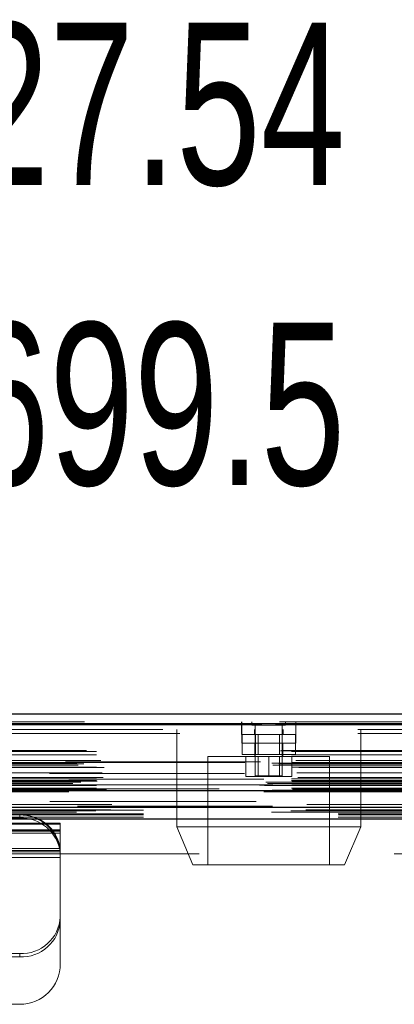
# Model space of a CAD drawing. Header units: inches. Extents: x 0.2 to 10.8, y 0.2 to 8.2.
# Tile 15 of 145: x 3.865 to 4.057, y 2.169 to 2.674. Entities that reach past the tile are written whole.
import ezdxf

# ---------------------------------------------------------------- set-up
doc = ezdxf.new("R2010")
doc.units = ezdxf.units.IN
doc.header["$MEASUREMENT"] = 0
doc.linetypes.add('HIDDEN', pattern=[0.07500000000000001, 0.05, -0.025])
doc.layers.add('DIMENSIONS', color=140, linetype='Continuous')
doc.styles.add('SLDTEXTSTYLE0', font='TXT', dxfattribs={"width": 0.7})
doc.dimstyles.new('SLDDIMSTYLE0', dxfattribs={"dimtxt": 0.0849609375, "dimasz": 0.13, "dimexe": 0, "dimexo": 0.0625, "dimgap": 0.021240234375, "dimtad": 0, "dimtih": 1, "dimtoh": 1, "dimlfac": 18, "dimrnd": 1e-09, "dimzin": 12, "dimdsep": 46, "dimtxsty": 'SLDTEXTSTYLE0', "dimsah": 1, "dimcen": 0.09, "dimadec": 0, "dimazin": 3, "dimtfac": 1, "dimtofl": 0, "dimtmove": 0, "dimatfit": 3, "dimfxl": 0, "dimfrac": 2, "dimtolj": 1, "dimtzin": 12, "dimarcsym": 0})

# ---------------------------------------------------------------- blocks, each defined once
blk = doc.blocks.new('_D_25')
at = {"layer": 'DIMENSIONS'}
for p, q in [((3.227980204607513, 2.313765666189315), (3.227980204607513, 2.671090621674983)), ((4.757869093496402, 2.313765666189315), (4.757869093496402, 2.671090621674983)), ((3.227980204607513, 2.546090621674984), (3.72184727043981, 2.546090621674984)), ((3.836973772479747, 2.546090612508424), (3.808443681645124, 2.546090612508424)), ((3.808443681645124, 2.546090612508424), (3.808443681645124, 2.4110597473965)), ((4.160121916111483, 2.546090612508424), (4.188652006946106, 2.546090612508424)), ((4.188652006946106, 2.546090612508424), (4.188652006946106, 2.4110597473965)), ((4.757869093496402, 2.546090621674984), (4.275248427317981, 2.546090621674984)), ((3.808443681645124, 2.4110597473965), (3.836973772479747, 2.4110597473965)), ((4.188652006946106, 2.4110597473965), (4.160121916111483, 2.4110597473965))]:
    blk.add_line(p, q, dxfattribs=at)
for points in [[(3.227980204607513, 2.546090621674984), (3.357980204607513, 2.526090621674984), (3.357980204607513, 2.566090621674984)], [(4.757869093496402, 2.546090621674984), (4.627869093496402, 2.566090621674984), (4.627869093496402, 2.526090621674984)]]:
    blk.add_solid(points, dxfattribs=at)
at = {"layer": 'DIMENSIONS', "char_height": 0.08333333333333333, "attachment_point": 1, "style": 'SLDTEXTSTYLE0'}
for s, insert in [('27.54', (3.836973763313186, 2.672532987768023)), ('699.5', (3.836973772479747, 2.518482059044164))]:
    blk.add_mtext(s, dxfattribs=dict(at, insert=insert))

msp = doc.modelspace()

# ---------------------------------------------------------------- linework, layer by layer
at = {"color": 7, "linetype": 'Continuous', "lineweight": 25}
for p, q in [((3.198367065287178, 2.317606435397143), (4.787455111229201, 2.317606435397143)), ((3.196403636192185, 2.312648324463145), (4.789418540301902, 2.312648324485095)), ((3.190347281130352, 2.278301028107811), (4.795474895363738, 2.278301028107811)), ((3.228641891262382, 2.269765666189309), (4.757207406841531, 2.269765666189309)), ((3.228641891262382, 2.263765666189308), (4.757207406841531, 2.263765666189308))]:
    msp.add_line(p, q, dxfattribs=at)
at = {"color": 7, "linetype": 'HIDDEN', "lineweight": 18}
for p, q in [((4.789418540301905, 2.312648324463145), (3.196403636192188, 2.312648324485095)), ((3.196403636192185, 2.311953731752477), (4.789418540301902, 2.311953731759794)), ((4.789418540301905, 2.311953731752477), (3.196403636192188, 2.311953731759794)), ((3.198367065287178, 2.313606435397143), (4.787455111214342, 2.313606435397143)), ((3.97900364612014, 2.313606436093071), (3.97900364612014, 2.309606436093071)), ((3.979040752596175, 2.313606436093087), (3.979040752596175, 2.309606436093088)), ((3.984230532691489, 2.313606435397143), (3.984230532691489, 2.311870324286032)), ((3.984230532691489, 2.311870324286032), (4.001591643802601, 2.311870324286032)), ((3.985966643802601, 2.311870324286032), (3.985966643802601, 2.285828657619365)), ((3.99985553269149, 2.285828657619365), (3.99985553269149, 2.311870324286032)), ((4.001591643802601, 2.311870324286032), (4.001591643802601, 2.313606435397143)), ((4.006781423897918, 2.30960643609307), (4.006781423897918, 2.31360643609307)), ((4.006818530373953, 2.309606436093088), (4.006818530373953, 2.313606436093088)), ((4.738624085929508, 2.309606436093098), (3.247235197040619, 2.309606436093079)), ((4.738624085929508, 2.307606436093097), (3.247235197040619, 2.307606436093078)), ((4.738624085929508, 2.307606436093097), (3.247235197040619, 2.307606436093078)), ((3.24723519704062, 2.30760643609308), (4.738586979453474, 2.307606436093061)), ((3.24723519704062, 2.30760643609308), (4.738586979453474, 2.307606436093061)), ((3.945707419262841, 2.309606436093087), (3.945707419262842, 2.259606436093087)), ((3.979022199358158, 2.309606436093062), (3.979022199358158, 2.307106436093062)), ((3.979022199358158, 2.307106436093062), (4.006799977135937, 2.307106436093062)), ((3.979040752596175, 2.309606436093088), (3.979040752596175, 2.302661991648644)), ((3.979247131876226, 2.307106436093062), (3.979247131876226, 2.296828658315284)), ((3.985549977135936, 2.309606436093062), (3.985549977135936, 2.307106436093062)), ((3.986079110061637, 2.307106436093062), (3.986079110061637, 2.296828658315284)), ((3.987469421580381, 2.307106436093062), (3.987469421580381, 2.296828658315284)), ((3.998352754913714, 2.296828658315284), (3.998352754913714, 2.307106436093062)), ((3.999743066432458, 2.307106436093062), (3.999743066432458, 2.296828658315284)), ((4.000272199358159, 2.307106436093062), (4.000272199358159, 2.309606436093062)), ((4.006575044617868, 2.307106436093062), (4.006575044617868, 2.296828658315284)), ((4.006799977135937, 2.307106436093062), (4.006799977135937, 2.309606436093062)), ((4.006818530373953, 2.302661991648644), (4.006818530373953, 2.309606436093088)), ((4.040151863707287, 2.259606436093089), (4.040151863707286, 2.309606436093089)), ((3.979040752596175, 2.302661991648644), (4.006818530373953, 2.302661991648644)), ((3.985707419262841, 2.302661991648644), (3.985707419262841, 2.295717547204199)), ((4.000151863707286, 2.295717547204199), (4.000151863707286, 2.302661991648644)), ((3.198921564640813, 2.298614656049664), (4.786900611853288, 2.298614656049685)), ((3.199408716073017, 2.298903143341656), (4.786413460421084, 2.298903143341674)), ((3.204553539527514, 2.298347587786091), (4.781268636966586, 2.298347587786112)), ((3.204553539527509, 2.298347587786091), (4.781268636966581, 2.298347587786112)), ((3.204553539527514, 2.296659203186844), (4.781268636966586, 2.296659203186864)), ((4.024179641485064, 2.2957175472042), (3.961679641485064, 2.295717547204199)), ((3.961679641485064, 2.295717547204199), (3.961679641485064, 2.240161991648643)), ((3.979247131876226, 2.296828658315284), (3.986079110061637, 2.296828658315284)), ((3.98109630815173, 2.295717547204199), (3.98109630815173, 2.285439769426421)), ((3.986079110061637, 2.296828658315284), (3.999743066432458, 2.296828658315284)), ((3.987487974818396, 2.295717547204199), (3.987487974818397, 2.285439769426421)), ((3.992929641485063, 2.295717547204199), (3.992929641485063, 2.285439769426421)), ((3.99837130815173, 2.285439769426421), (3.99837130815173, 2.295717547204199)), ((3.999743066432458, 2.296828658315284), (4.006575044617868, 2.296828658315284)), ((4.004762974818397, 2.295717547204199), (4.004762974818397, 2.285439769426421)), ((4.024179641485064, 2.240161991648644), (4.024179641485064, 2.2957175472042)), ((3.194518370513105, 2.292326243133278), (4.791303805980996, 2.292326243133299)), ((3.195039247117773, 2.29135372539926), (4.790778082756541, 2.291353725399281)), ((4.7886135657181, 2.293105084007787), (3.197217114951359, 2.293105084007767)), ((3.198053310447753, 2.291936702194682), (4.787768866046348, 2.291936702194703)), ((3.204553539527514, 2.292635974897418), (4.781268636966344, 2.292635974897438)), ((3.204553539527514, 2.290339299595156), (4.781268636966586, 2.290339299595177)), ((4.780647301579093, 2.292640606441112), (3.205173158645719, 2.292640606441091)), ((3.20679751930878, 2.293787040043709), (4.779024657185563, 2.29378704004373)), ((3.208396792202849, 2.290127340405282), (4.777419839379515, 2.290127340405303)), ((4.780442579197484, 2.287006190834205), (3.205379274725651, 2.287006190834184)), ((3.207416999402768, 2.287456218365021), (4.778405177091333, 2.287456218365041)), ((3.207416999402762, 2.287456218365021), (4.778405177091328, 2.287456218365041)), ((3.207905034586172, 2.284965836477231), (4.777914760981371, 2.284965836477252)), ((3.98109630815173, 2.285439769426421), (3.992929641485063, 2.285439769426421)), ((3.985966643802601, 2.285828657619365), (3.99985553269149, 2.285828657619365)), ((3.992929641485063, 2.285439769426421), (4.004762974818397, 2.285439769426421)), ((3.188096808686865, 2.281118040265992), (4.797725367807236, 2.281118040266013)), ((3.188096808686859, 2.281118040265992), (4.797725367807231, 2.281118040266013)), ((3.190794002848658, 2.280834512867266), (4.795028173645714, 2.280834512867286)), ((4.794968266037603, 2.281174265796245), (3.190853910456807, 2.281174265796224)), ((3.191475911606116, 2.282543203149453), (4.794346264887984, 2.282543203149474)), ((3.192320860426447, 2.281910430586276), (4.793465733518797, 2.281910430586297)), ((4.790355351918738, 2.28414353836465), (3.19546057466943, 2.284143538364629)), ((3.196507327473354, 2.282563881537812), (4.789314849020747, 2.282563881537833)), ((3.204553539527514, 2.284225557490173), (4.781268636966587, 2.284225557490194)), ((3.204553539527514, 2.283443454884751), (4.781268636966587, 2.283443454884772)), ((3.204553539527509, 2.283443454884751), (4.781268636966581, 2.283443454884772)), ((3.204553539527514, 2.280943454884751), (4.781268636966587, 2.280943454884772)), ((3.204553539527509, 2.280943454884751), (4.781268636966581, 2.280943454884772)), ((3.204831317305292, 2.283165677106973), (4.780990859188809, 2.283165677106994)), ((3.204831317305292, 2.281221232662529), (4.780990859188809, 2.28122123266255)), ((3.19034728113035, 2.277606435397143), (4.795474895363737, 2.277606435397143)), ((3.19397572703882, 2.278250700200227), (4.791846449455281, 2.278250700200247)), ((3.194115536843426, 2.278232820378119), (4.791706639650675, 2.27823282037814)), ((3.19461816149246, 2.27855171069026), (4.791204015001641, 2.278551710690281)), ((3.194618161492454, 2.27855171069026), (4.791204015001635, 2.278551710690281)), ((3.204553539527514, 2.279561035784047), (4.781268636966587, 2.279561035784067)), ((3.204553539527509, 2.279561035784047), (4.781268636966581, 2.279561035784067)), ((3.205109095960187, 2.278999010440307), (4.780713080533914, 2.278999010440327)), ((3.205109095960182, 2.278999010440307), (4.780713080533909, 2.278999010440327)), ((3.20916232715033, 2.278952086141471), (4.776659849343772, 2.278952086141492)), ((3.209162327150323, 2.278952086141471), (4.776659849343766, 2.278952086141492)), ((3.209677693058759, 2.278587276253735), (4.776144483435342, 2.278587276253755)), ((3.209677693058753, 2.278587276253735), (4.776144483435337, 2.278587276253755)), ((4.767401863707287, 2.279161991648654), (3.218457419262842, 2.279161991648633)), ((3.212404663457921, 2.271126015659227), (4.77341751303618, 2.271126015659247)), ((3.204241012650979, 2.267892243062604), (4.78157172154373, 2.267892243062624)), ((3.211931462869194, 2.268374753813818), (4.773888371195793, 2.268374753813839)), ((3.228591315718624, 2.266301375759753), (4.757257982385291, 2.266301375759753)), ((3.228591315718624, 2.264610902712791), (4.757257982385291, 2.264610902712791)), ((3.228641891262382, 2.268177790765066), (4.757207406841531, 2.268177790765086)), ((3.228641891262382, 2.265765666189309), (4.757207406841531, 2.265765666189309)), ((3.865115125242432, 2.264075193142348), (3.865115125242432, 2.265765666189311)), ((3.228641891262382, 2.263765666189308), (4.757207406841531, 2.263765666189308)), ((3.228641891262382, 2.263765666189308), (4.757207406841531, 2.263765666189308)), ((3.228641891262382, 2.263765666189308), (4.757207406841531, 2.263765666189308)), ((3.228641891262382, 2.263765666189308), (4.757207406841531, 2.263765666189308)), ((3.228641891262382, 2.263765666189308), (4.757207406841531, 2.263765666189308)), ((3.885948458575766, 2.261563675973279), (3.524837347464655, 2.26156367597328)), ((3.885948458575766, 2.261001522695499), (3.524837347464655, 2.2610015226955)), ((3.865115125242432, 2.264075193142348), (3.545670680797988, 2.26407519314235)), ((3.885948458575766, 2.261001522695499), (3.885948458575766, 2.261563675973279)), ((3.885948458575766, 2.247477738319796), (3.885948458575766, 2.261001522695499)), ((3.992929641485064, 2.259606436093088), (3.945707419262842, 2.259606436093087)), ((3.945707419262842, 2.259606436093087), (3.954040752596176, 2.240161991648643)), ((4.040151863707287, 2.259606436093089), (3.992929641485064, 2.259606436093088)), ((4.031818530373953, 2.240161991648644), (4.040151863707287, 2.259606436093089)), ((3.885948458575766, 2.258099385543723), (3.524837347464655, 2.258099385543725)), ((3.885948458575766, 2.257563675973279), (3.524837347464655, 2.25756367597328)), ((3.885948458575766, 2.257376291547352), (3.524837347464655, 2.257376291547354)), ((3.885948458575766, 2.25640891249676), (3.524837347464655, 2.256408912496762)), ((3.525316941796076, 2.249376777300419), (3.885468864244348, 2.249376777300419)), ((3.525316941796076, 2.249376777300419), (3.885468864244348, 2.249376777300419)), ((4.757207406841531, 2.24587677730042), (3.228641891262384, 2.24587677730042)), ((3.885948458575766, 2.247477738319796), (3.524837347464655, 2.247477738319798)), ((3.524837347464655, 2.247290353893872), (3.885948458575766, 2.24729035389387)), ((3.885877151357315, 2.248445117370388), (3.524908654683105, 2.24844511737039)), ((3.885877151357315, 2.246754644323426), (3.524908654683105, 2.246754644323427)), ((3.524981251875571, 2.24737677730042), (3.885804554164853, 2.24737677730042)), ((3.885948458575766, 2.247299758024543), (3.885948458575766, 2.247477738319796)), ((3.885948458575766, 2.247299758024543), (3.885948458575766, 2.245300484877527)), ((3.885948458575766, 2.245300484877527), (3.885948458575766, 2.244932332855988)), ((3.885948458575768, 2.244932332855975), (3.885948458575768, 2.241376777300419)), ((3.885948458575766, 2.24385250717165), (3.524837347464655, 2.243852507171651)), ((3.524837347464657, 2.24337677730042), (3.885948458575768, 2.24337677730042)), ((3.524837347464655, 2.243290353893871), (3.885948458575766, 2.24329035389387)), ((3.524837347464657, 2.241376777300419), (3.885948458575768, 2.241376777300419)), ((3.524837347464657, 2.241376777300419), (3.885948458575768, 2.241376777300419)), ((3.885948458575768, 2.241376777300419), (3.885948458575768, 2.18937677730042)), ((3.992929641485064, 2.240161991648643), (3.954040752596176, 2.240161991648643)), ((4.031818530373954, 2.240161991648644), (3.992929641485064, 2.240161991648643)), ((3.865115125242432, 2.194557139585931), (3.779684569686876, 2.194557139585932)), ((3.865115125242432, 2.194557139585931), (3.865115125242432, 2.192866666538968)), ((3.865115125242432, 2.192866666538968), (3.779684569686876, 2.192866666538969)), ((3.779684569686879, 2.168543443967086), (3.865115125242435, 2.168543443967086))]:
    msp.add_line(p, q, dxfattribs=at)
at = {"color": 7, "linetype": 'HIDDEN', "lineweight": 18, "flags": 128}
for points in [[(4.794768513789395, 2.270278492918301), (3.959205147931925, 2.270278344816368), (3.191049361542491, 2.270278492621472)], [(4.79477325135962, 2.27027844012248), (4.05852145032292, 2.270276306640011), (3.191050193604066, 2.270278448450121)], [(4.786412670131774, 2.272638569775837), (4.005734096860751, 2.272638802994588), (3.199411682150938, 2.272638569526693)], [(4.780566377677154, 2.272650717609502), (4.005734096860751, 2.27265077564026), (3.205253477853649, 2.272650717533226)], [(3.194304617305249, 2.267147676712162), (3.980069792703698, 2.267147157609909), (4.79152759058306, 2.267147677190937)], [(3.211934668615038, 2.26837477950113), (3.98008102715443, 2.268375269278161), (4.773905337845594, 2.268374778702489)], [(3.228641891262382, 2.265887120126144), (3.980069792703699, 2.265886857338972), (4.757207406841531, 2.265887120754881)]]:
    msp.add_lwpolyline(points, dxfattribs=at)
at = {"color": 7, "linetype": 'HIDDEN', "lineweight": 18}
for centre, radius, start, end in [((3.865942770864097, 2.245653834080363), 0.02012885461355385, 7.9709353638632, 92.3565162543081), ((3.865115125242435, 2.244932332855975), 0.0208333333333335, 12.31776598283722, 90), ((3.865942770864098, 2.243963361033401), 0.02012885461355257, 7.970935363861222, 92.35651625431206), ((3.866045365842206, 2.214464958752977), 0.01992954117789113, 267.3246632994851, 357.0478590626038), ((3.866045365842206, 2.212774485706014), 0.01992954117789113, 267.3246632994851, 357.0478590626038), ((3.865115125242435, 2.18937677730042), 0.02083333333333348, 270.0000000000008, 0)]:
    msp.add_arc(centre, radius, start, end, dxfattribs=at)
for points in [[(3.885804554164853, 2.24737677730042), (3.885804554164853, 2.24737677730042), (3.885798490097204, 2.247429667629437), (3.885772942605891, 2.24763285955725), (3.885753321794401, 2.24778326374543), (3.885698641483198, 2.248154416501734), (3.885662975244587, 2.248378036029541), (3.885576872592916, 2.248857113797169), (3.885525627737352, 2.249116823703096), (3.885468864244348, 2.249376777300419)], [(3.885948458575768, 2.244932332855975), (3.885948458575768, 2.245312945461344), (3.885938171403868, 2.245653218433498), (3.885908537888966, 2.24625631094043), (3.885888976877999, 2.246519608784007), (3.885852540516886, 2.246940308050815), (3.885835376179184, 2.247102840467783), (3.885811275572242, 2.24732173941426), (3.885804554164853, 2.24737677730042), (3.885804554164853, 2.24737677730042)], [(3.885877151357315, 2.248445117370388), (3.885891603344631, 2.248287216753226), (3.88590354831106, 2.248142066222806), (3.885922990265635, 2.247876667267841), (3.885930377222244, 2.247757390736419), (3.885940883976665, 2.247558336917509), (3.885944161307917, 2.247475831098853), (3.885947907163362, 2.247355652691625), (3.885948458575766, 2.247316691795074), (3.885948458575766, 2.247299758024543)]]:
    msp.add_open_spline(points, degree=3, knots=[0, 0, 0, 0, 0.25, 0.25, 0.5, 0.5, 0.75, 0.75, 1, 1, 1, 1], dxfattribs=at)

# ---------------------------------------------------------------- dimensions: what is measured, and where the dimension line sits
at = {"layer": 'DIMENSIONS'}
dim = msp.add_linear_dim(base=(4.757869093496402, 2.546090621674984), p1=(3.227980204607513, 2.263765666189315), p2=(4.757869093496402, 2.263765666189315), dimstyle='SLDDIMSTYLE0', dxfattribs=at)
dim.commit()
dim.dimension.update_dxf_attribs({"geometry": '_D_25', "text_midpoint": (3.998547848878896, 2.546090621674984), "dimtype": 160})

doc.saveas('drawing.dxf')
